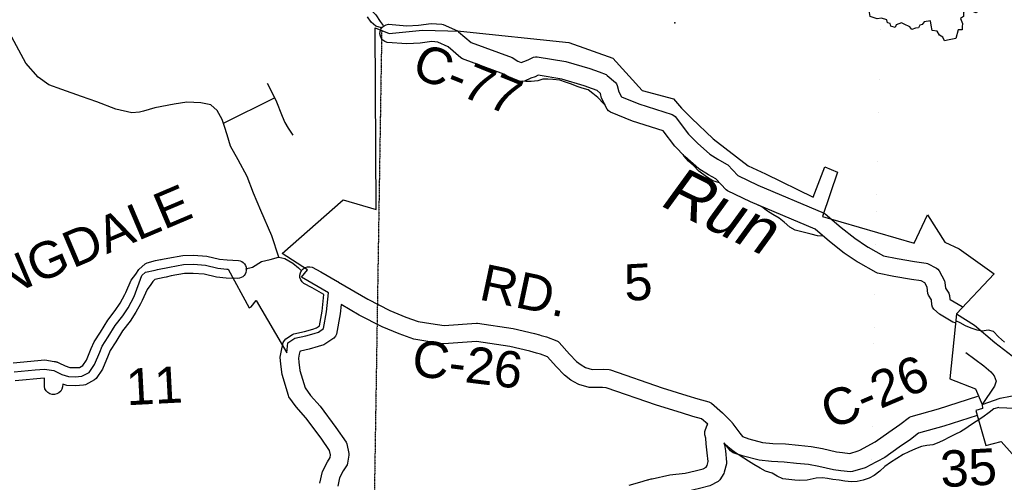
# Model space of a CAD drawing. Header units: feet. Extents: x -155 to 2562643, y -56 to 364810.
# Tile 62 of 121: x 2508509 to 2519323, y 253704 to 258786. Entities that reach past the tile are written whole.
import ezdxf
from ezdxf.enums import TextEntityAlignment as Align

# ---------------------------------------------------------------- set-up
doc = ezdxf.new("R2010")
doc.units = ezdxf.units.FT
doc.header["$MEASUREMENT"] = 0
for name, pattern in [('HIDDEN', [0.375, 0.25, -0.125]), ('HIDDEN2', [0.1875, 0.125, -0.0625]), ('water', [0])]:
    doc.linetypes.add(name, pattern=pattern)
for name, color, linetype in [('62', 7, 'Continuous'), ('COUNTY-RD', 7, 'Continuous'), ('CR-TEXT', 7, 'Continuous'), ('INCORPORATED', 3, 'Continuous'), ('RT-MKR', 7, 'Continuous'), ('SECTION', 8, 'HIDDEN2'), ('SECTION-TEXT', 8, 'Continuous'), ('STREET-RURAL', 14, 'Continuous'), ('STREET-URBAN', 15, 'Continuous'), ('TOWNSHIP', 9, 'HIDDEN'), ('WATER-TEXT', 1, 'Continuous'), ('WATERWAY', 14, 'water')]:
    doc.layers.add(name, color=color, linetype=linetype)
doc.styles.add('ARIAL', font='arial.ttf')

# ---------------------------------------------------------------- blocks, each defined once
blk = doc.blocks.new('SR3')
at = {"layer": '62', "color": 0, "linetype": 'Continuous'}
blk.add_line((-833.9, -543.3), (-794, 884.1), dxfattribs=at)
for points in [[(-794, 884.1), (-240.2, 893.4), (-248.8, 876.1), (-196.5, 872.5), (-141, 842), (-94.1, 822.7), (-36.7, 777.4), (-2.3, 777.9), (12.2, 815.1), (38.5, 786.4), (69.7, 781.2), (123.7, 712.9), (168.3, 698.1), (221.7, 721.5), (261.6, 725.4), (290.7, 748.5), (366.7, 768.3), (387.9, 756.5), (428.2, 758.8), (448.4, 767.6), (483.5, 759.8), (545.3, 811.7), (608.9, 872.9), (706.7, 930.6), (852.8, 985.3), (968.3, 1034.2), (985, 293.5)], [(985, 293.5), (967.9, 283.1), (941.4, 288), (923.5, 267.2), (945.6, 232.6), (956.1, 196), (946.8, 155.6), (955.9, 122.3), (949.7, 94.4), (933, 66.7), (927.3, 40.3), (913.1, 12.4), (914.3, -3.2), (900.8, -15.5), (903.2, -61.8), (896.4, -87.5), (898.7, -109.7), (876.8, -115.5), (881.8, -133.8), (867.9, -147.9), (870.9, -172.2), (855, -187.7), (870.4, -218.8), (858.1, -228.7), (847.8, -266.4), (819.7, -274.1), (763.4, -343.2), (743.5, -369.4), (721.2, -375.9), (708.9, -402.7), (681.4, -402.8), (639.8, -421.4), (612.9, -389.4), (565.8, -427.9), (560.3, -472.4), (500.8, -471), (503.1, -493.5), (489.8, -500.1), (477.7, -522.6), (484.7, -562.7), (456.8, -572.9), (460.2, -596.2), (478.1, -610.4), (486, -654.8), (456.4, -645.8), (432.1, -683.3), (407.1, -674.5), (415.3, -642.7), (373.1, -604.6), (333.2, -635.1), (312.4, -684), (312.1, -716.8), (282.4, -736.7), (301.5, -783.1), (298, -815.1), (298.6, -845.5), (261.4, -844.4), (238.9, -926.3)], [(238.9, -926.3), (174.2, -942), (129.4, -951.4), (113.6, -914.1), (81.5, -894.5), (60.6, -857), (14.5, -851.9), (3.6, -800.5), (-1.5, -758.7), (-64.5, -769), (-81.8, -794.5), (-104.1, -801.4), (-117.1, -827.1), (-147.6, -829.3), (-180.2, -841.4), (-201.6, -816.2), (-255.2, -790.9), (-279.2, -777.8), (-329.6, -798.1), (-340.3, -822.1), (-380.4, -811.5), (-389.7, -784.7), (-414, -776.7), (-419.4, -748.2), (-471.1, -733.1), (-510.8, -739.1), (-580.7, -716.3), (-585, -678.8), (-608.8, -633.3), (-621.2, -601.6), (-665.4, -577.4), (-674.4, -539.8), (-688.5, -540.9), (-701.4, -556.2), (-750.5, -563.2), (-770.1, -547.8), (-797.6, -521.6), (-833.9, -543.3)]]:
    blk.add_lwpolyline(points, dxfattribs=at)
at = {"layer": 'RT-MKR', "color": 0, "linetype": 'Continuous'}
blk.add_lwpolyline([(-794, 884.1), (-240.2, 893.4), (-248.8, 876.1), (-196.5, 872.5), (-141, 842), (-94.1, 822.7), (-36.7, 777.4), (-2.3, 777.9), (12.2, 815.1), (38.5, 786.4), (69.7, 781.2), (123.7, 712.9), (168.3, 698.1), (221.7, 721.5), (261.6, 725.4), (290.7, 748.5), (366.7, 768.3), (387.9, 756.5), (428.2, 758.8), (448.4, 767.6), (483.5, 759.8), (545.3, 811.7), (608.9, 872.9), (706.7, 930.6), (852.8, 985.3), (968.3, 1034.2), (985, 293.5), (985, 293.5), (967.9, 283.1), (941.4, 288), (923.5, 267.2), (945.6, 232.6), (956.1, 196), (946.8, 155.6), (955.9, 122.3), (949.7, 94.4), (933, 66.7), (927.3, 40.3), (913.1, 12.4), (914.3, -3.2), (900.8, -15.5), (903.2, -61.8), (896.4, -87.5), (898.7, -109.7), (876.8, -115.5), (881.8, -133.8), (867.9, -147.9), (870.9, -172.2), (855, -187.7), (870.4, -218.8), (858.1, -228.7), (847.8, -266.4), (819.7, -274.1), (763.4, -343.2), (743.5, -369.4), (721.2, -375.9), (708.9, -402.7), (681.4, -402.8), (639.8, -421.4), (612.9, -389.4), (565.8, -427.9), (560.3, -472.4), (500.8, -471), (503.1, -493.5), (489.8, -500.1), (477.7, -522.6), (484.7, -562.7), (456.8, -572.9), (460.2, -596.2), (478.1, -610.4), (486, -654.8), (456.4, -645.8), (432.1, -683.3), (407.1, -674.5), (415.3, -642.7), (373.1, -604.6), (333.2, -635.1), (312.4, -684), (312.1, -716.8), (282.4, -736.7), (301.5, -783.1), (298, -815.1), (298.6, -845.5), (261.4, -844.4), (238.9, -926.3), (238.9, -926.3), (174.2, -942), (129.4, -951.4), (113.6, -914.1), (81.5, -894.5), (60.6, -857), (14.5, -851.9), (3.6, -800.5), (-1.5, -758.7), (-64.5, -769), (-81.8, -794.5), (-104.1, -801.4), (-117.1, -827.1), (-147.6, -829.3), (-180.2, -841.4), (-201.6, -816.2), (-255.2, -790.9), (-279.2, -777.8), (-329.6, -798.1), (-340.3, -822.1), (-380.4, -811.5), (-389.7, -784.7), (-414, -776.7), (-419.4, -748.2), (-471.1, -733.1), (-510.8, -739.1), (-580.7, -716.3), (-585, -678.8), (-608.8, -633.3), (-621.2, -601.6), (-665.4, -577.4), (-674.4, -539.8), (-688.5, -540.9), (-701.4, -556.2), (-750.5, -563.2), (-770.1, -547.8), (-797.6, -521.6), (-833.9, -543.3), (-833.9, -543.3), (-794, 884.1)], close=True, dxfattribs=at)
at = {"layer": 'RT-MKR', "color": 0}
blk.add_point((63.2, 47.6), dxfattribs=at)

msp = doc.modelspace()

# ---------------------------------------------------------------- linework, layer by layer
at = {"layer": 'COUNTY-RD'}
for points in [[(2518785.46, 255454.81), (2518784.22, 255454.83), (2518758.87, 255461.96), (2518610.52, 255550.06), (2518548.87, 255604.84), (2518534.19, 255627.41), (2518526, 255653.04), (2518523.72, 255707.56), (2518491.42, 255757.97), (2518483.76, 255779.39), (2518475.66, 255848.3), (2518450.19, 255896.81), (2518410.65, 255916.49), (2518305.52, 255932.68), (2518108.49, 255964.71), (2517930.33, 256002.73), (2517916.01, 256008.17), (2517723.47, 256117.38), (2517708.46, 256127.21), (2517564.07, 256221.73), (2517403.54, 256348.04), (2517244.07, 256485.38), (2516535.35, 256785.49), (2516283.77, 256905.58), (2516268.78, 256916.52), (2516155.77, 257036.55), (2516074.46, 257081.28), (2515968.16, 257148.22), (2515816.09, 257284.35), (2515704.27, 257397.89), (2515575.49, 257566.23), (2515240.73, 257671.55), (2514997, 257770.83), (2514977.72, 257784.68), (2514962.22, 257802.67), (2514900.12, 257923.41), (2514887.93, 257973.98), (2514849.67, 258007.34), (2514800.66, 258027.46), (2514709.64, 258060.37), (2514461.6, 258130.78), (2514202.03, 258174.84), (2514170.01, 258159.43), (2514121.78, 258142.62), (2514052.79, 258110.31), (2514026.54, 258105.72), (2514000, 258108.16), (2513889.56, 258149.34), (2513827.32, 258188.5), (2513370.99, 258356.48), (2513355.33, 258365.74), (2513213.93, 258488.62), (2513102.87, 258539.4), (2513035.09, 258544.19), (2512907.77, 258527.29), (2512759.42, 258518.91), (2512545.5, 258536.06), (2512520.68, 258544.89), (2512499.01, 258559.83), (2512481.94, 258579.88), (2512470.64, 258603.66), (2512465.88, 258629.55), (2512467.98, 258655.8), (2512476.81, 258680.62), (2512491.75, 258702.29), (2512511.8, 258719.36), (2512535.58, 258730.66), (2512561.47, 258735.42), (2512761.78, 258719.37), (2512888.95, 258726.55), (2513028.92, 258745.13), (2513143.98, 258737), (2513161.39, 258732.56), (2513316.75, 258661.52), (2513328.82, 258653.75)], [(2513328.82, 258653.75), (2513465.82, 258534.69), (2513916.09, 258368.94), (2513978.68, 258329.56), (2514018.04, 258314.88), (2514046.26, 258328.1), (2514093.5, 258344.56), (2514153.3, 258373.34), (2514173.32, 258378.3), (2514193.93, 258379.08), (2514505.78, 258326.14), (2514771.02, 258250.85), (2514872.67, 258214.1), (2514948.51, 258182.96), (2514962.48, 258174.33), (2515051.17, 258097), (2515063.63, 258080.54), (2515072.46, 258061.89), (2515088.94, 257993.58), (2515117.72, 257937.61), (2515308.57, 257859.87), (2515675.49, 257744.43), (2515693.38, 257734.44), (2515708.88, 257721.03), (2515855.53, 257529.33), (2515954.17, 257429.17), (2516089, 257308.48), (2516176.03, 257253.67), (2516272.85, 257200.41), (2516285.22, 257190.82), (2516395.19, 257074.01), (2516617.47, 256967.91), (2517343.63, 256660.41), (2517356.83, 256652.21), (2517530.7, 256502.48), (2517680.9, 256384.29), (2517810.34, 256299.56), (2517827.71, 256288.19), (2517994.63, 256193.51)], [(2510001.49, 256138.77), (2510054.11, 256149.86), (2510054.13, 256149.87), (2510061.73, 256151.47), (2510076.65, 256154.62), (2510135.93, 256167.13), (2510299.02, 256196.9), (2510419.03, 256198.44), (2510565.98, 256189.34), (2510703.7, 256154.65), (2510789.27, 256146.82), (2510911.69, 256142.24), (2510930.85, 256137.68), (2510948.75, 256129.47), (2510964.71, 256117.92), (2510978.12, 256103.47), (2510988.44, 256086.7), (2510995.29, 256068.23), (2510998.41, 256048.78), (2510997.67, 256029.1), (2510993.11, 256009.94), (2510984.9, 255992.04), (2510973.35, 255976.08), (2510958.9, 255962.67), (2510942.13, 255952.35), (2510923.66, 255945.5), (2510904.21, 255942.38), (2510776.41, 255947.16), (2510669.95, 255956.91), (2510535.12, 255990.86), (2510414.12, 255998.36), (2510318.4, 255997.14), (2510174.53, 255970.87), (2510117.93, 255958.93), (2510095.41, 255954.18), (2510095.4, 255954.18), (2510045.93, 255943.75), (2509994.53, 255931.15), (2509971.58, 255910.28), (2509949.4, 255875.97), (2509908.9, 255821.6), (2509855.52, 255701.32), (2509836.62, 255666.29), (2509785.42, 255571.36), (2509721.98, 255473.26), (2509639.84, 255368.6), (2509564.04, 255247.43), (2509503.7, 255153.18), (2509480.15, 255097.26), (2509420.03, 254948.62), (2509348.13, 254844.92), (2509330.66, 254829.25), (2509231.47, 254775.39), (2509210.72, 254769.38), (2509120.75, 254763.35), (2509025.88, 254767.13), (2508981.39, 254781.37), (2508980.73, 254752.84), (2508973.34, 254727.58), (2508959.65, 254705.08), (2508940.61, 254686.89), (2508917.5, 254674.25), (2508891.92, 254668.02), (2508865.6, 254668.63), (2508840.34, 254676.02), (2508817.84, 254689.71), (2508799.65, 254708.75), (2508787.01, 254731.86), (2508780.78, 254757.44), (2508782.81, 254845.68), (2508777.27, 254846.57), (2508461.16, 254817.66)], [(2517994.63, 256193.51), (2518145.43, 256161.33), (2518336.8, 256130.22), (2518464.13, 256110.61), (2518478.89, 256105.92), (2518577.6, 256056.8), (2518594, 256043.8), (2518607.36, 256027.69), (2518665.62, 255916.73), (2518671.05, 255899.19), (2518678.38, 255836.9), (2518713.86, 255781.52), (2518721.86, 255756.19), (2518723.49, 255717.23), (2518729.08, 255712.26), (2518861, 255633.92), (2518867.53, 255627.23)], [(2508437.68, 255016.34), (2508784.11, 255048.03), (2508888.71, 255031.25), (2508889.82, 255031.34), (2508895, 255030.39), (2508900.25, 255030.27), (2508906.85, 255028.34), (2508913.63, 255027.25), (2508914.64, 255026.8), (2508915.73, 255026.6), (2508920.46, 255024.36), (2508925.51, 255022.88), (2508931.41, 255019.29), (2508937.67, 255016.49), (2508938.52, 255015.8), (2509008.05, 254982.84), (2509060.99, 254965.89), (2509118.04, 254963.61), (2509164.75, 254966.74), (2509204.01, 254988.06), (2509242.97, 255044.26), (2509295.28, 255173.59), (2509326.03, 255246.59), (2509395.04, 255354.39), (2509475.93, 255483.69), (2509559, 255589.54), (2509613.16, 255673.29), (2509664.23, 255767.98), (2509675.84, 255789.5), (2509735.16, 255923.15), (2509785.05, 255990.14), (2509817.76, 256040.71), (2509887.99, 256104.62), (2509910.08, 256116.38), (2510001.49, 256138.77)], [(2511804.42, 253694.94), (2511833.28, 253824.6), (2511889.98, 253930.08), (2511918.38, 253976.33), (2511923.25, 254006.18), (2511912.6, 254054.2), (2511818.99, 254189.5), (2511651.66, 254413.26), (2511545.6, 254534.9), (2511466.86, 254644.74), (2511459.59, 254659.49), (2511390.23, 254888.81), (2511375.58, 255001.51), (2511369.59, 255077.28), (2511383.69, 255152.88), (2511404.24, 255239.98), (2511416.19, 255262.6), (2511433.45, 255281.48), (2511505.07, 255327.99), (2511521.29, 255334.85), (2511638.58, 255361.64), (2511728.43, 255387.8), (2511767.11, 255399.83), (2511801.38, 255423.1), (2511830.59, 255583.09), (2511850.16, 255766.01), (2511721.03, 255841.77), (2511629.36, 255889.04), (2511609.89, 255906.74), (2511595.65, 255928.91), (2511587.64, 255953.98), (2511586.39, 255980.29), (2511591.99, 256006.02), (2511604.06, 256029.42), (2511621.76, 256048.89), (2511643.93, 256063.13), (2511669, 256071.14), (2511695.31, 256072.39), (2511721.04, 256066.79), (2511817.53, 256017.03), (2512000.06, 255909.95), (2512004.75, 255908.14), (2512011.06, 255903.54), (2512334.47, 255717.21), (2512574.24, 255593)], [(2515202.97, 253671.78), (2515319.15, 253707.01), (2515404.46, 253729.76), (2515411.9, 253732.82), (2515419.76, 253733.84), (2515432.79, 253737.31), (2515434.78, 253738.34), (2515445.51, 253740.7), (2515455.08, 253743.25), (2515457.29, 253743.29), (2515651.08, 253785.9), (2515817.18, 253803.92), (2515928.77, 253831.99), (2516015.9, 253852.39), (2516048.79, 253870.4), (2516059.62, 253887.47), (2516070.53, 253931.29), (2516061.03, 254026.25), (2516047.45, 254125.13), (2516044.85, 254187.2), (2516034.71, 254225.84), (2516033.42, 254244.69), (2516035.68, 254263.43), (2516055.46, 254325.57), (2516065.71, 254342.82), (2515998.38, 254402.66), (2515900.74, 254427.88), (2515778.51, 254467.01), (2515502.44, 254550.05), (2514951.78, 254743.29), (2514911.38, 254745.56), (2514777.54, 254743.85), (2514762.75, 254745.88), (2514651.91, 254778.35), (2514641.48, 254782.74), (2514563.49, 254826.46), (2514491.64, 254882.63), (2514402.1, 254974.46), (2514307.59, 255082.25), (2514230.22, 255110.97), (2514184.72, 255124.32), (2514112.28, 255145.57), (2513892.3, 255195.31), (2513524.89, 255252.22), (2513167.22, 255223.96), (2513155.14, 255224.47), (2512991.61, 255251.38), (2512836.23, 255274.95), (2512676.09, 255333.39), (2512489.42, 255411.7), (2512238.5, 255541.69), (2512039.56, 255656.3), (2512028.67, 255554.46), (2511988.21, 255332.85), (2511976.75, 255308.83), (2511959.42, 255288.66), (2511861.06, 255221.88), (2511847.76, 255215.47), (2511786.1, 255196.28), (2511688.85, 255167.97), (2511591.71, 255145.78), (2511586.75, 255142.56), (2511579.43, 255111.55), (2511571.05, 255066.64), (2511574.56, 255022.3), (2511586.43, 254930.94), (2511643.85, 254741.11), (2511702.6, 254659.16), (2511807.34, 254539.04), (2511981.37, 254306.32), (2512093.74, 254143.89), (2512101.51, 254126.1), (2512124.73, 254021.42), (2512125.27, 254002.37), (2512111.03, 253915.07), (2512104.22, 253896.77), (2512063.42, 253830.32), (2512022.5, 253754.21), (2512002.16, 253662.83)], [(2512574.24, 255593), (2512749.09, 255519.65), (2512886, 255469.69), (2513022.84, 255448.93), (2513169.63, 255424.78), (2513526.59, 255452.98), (2513538.22, 255452.54), (2513929.7, 255391.91), (2514162.53, 255339.25), (2514219.38, 255322.58), (2514219.39, 255322.58), (2514235.18, 255317.95), (2514293.24, 255300.91), (2514408.66, 255258.07), (2514423.03, 255249.83), (2514435.83, 255239.35), (2514549, 255110.29), (2514625.43, 255031.91), (2514674.63, 254993.44), (2514724.46, 254965.51), (2514797.43, 254944.12), (2514915.72, 254945.64), (2514984.17, 254941.79), (2514998, 254939.03), (2515564.38, 254740.27), (2515837.8, 254658.03), (2515956.28, 254620.1), (2516079.45, 254588.28), (2516093.96, 254581.96), (2516107.29, 254573.44), (2516226.49, 254467.5), (2516321.32, 254372.84), (2516326.83, 254368.55), (2516327.46, 254367.72), (2516328.28, 254367.05), (2516331.3, 254362.88), (2516333.62, 254360.56), (2516337.36, 254354.62), (2516342.71, 254347.54), (2516343.1, 254346.58), (2516418.09, 254242.99), (2516447.36, 254206.04), (2516516.5, 254182.07), (2516665.45, 254143.03), (2516780.92, 254131.66), (2516921.09, 254125.43), (2517061.38, 254110.94), (2517201.66, 254098.27), (2517327.13, 254074.35), (2517478.9, 254037.38), (2517546.34, 254030.94), (2517626.96, 254022.28), (2517717.74, 254049.34), (2517735.68, 254058.8), (2517905.68, 254148.48), (2518053.4, 254253.25), (2518176.65, 254337.94), (2518283.08, 254419.61), (2518300.2, 254428.17), (2518600.5, 254512.21), (2519033.42, 254648.91)], [(2519025.8, 254436.77), (2518657.57, 254320.49), (2518381.92, 254243.35), (2518294.24, 254176.08), (2518167.89, 254089.25), (2518010.65, 253977.73), (2517840.97, 253888.22), (2517817.71, 253875.95), (2517817.7, 253875.95), (2517793.67, 253863.28), (2517655.31, 253822.04), (2517635.48, 253820.22), (2517526.15, 253831.96), (2517445.55, 253839.66), (2517284.71, 253878.83), (2517173.87, 253899.97), (2517042.12, 253911.86), (2516906.36, 253925.89), (2516766.66, 253932.1), (2516630.07, 253945.55), (2516458.3, 253990.57), (2516345.36, 254029.72), (2516328.93, 254039.19), (2516314.57, 254051.58), (2516258.63, 254122.19), (2516247.64, 254137.37), (2516259.67, 254049.83), (2516272.12, 253925.36)], [(2516272.12, 253925.36), (2516270.88, 253908.17), (2516247.83, 253815.62), (2516241.5, 253800.83), (2516197.09, 253730.8), (2516178.57, 253713.43), (2516088.02, 253663.87), (2515975.96, 253637.63), (2515852.52, 253606.58), (2515683.44, 253588.24), (2515575.15, 253564.43)]]:
    msp.add_lwpolyline(points, dxfattribs=at)
at = {"layer": 'INCORPORATED'}
msp.add_lwpolyline([(2508449.42, 254917), (2508678.92, 254937.98), (2508780.69, 254947.3), (2508884.79, 254930.6), (2508884.79, 254930.6), (2508971.22, 254889.63), (2509043.43, 254866.51), (2509119.39, 254863.48), (2509193.25, 254868.43), (2509272.63, 254911.53), (2509331.5, 254996.44), (2509387.71, 255135.42), (2509414.87, 255199.89), (2509479.54, 255300.91), (2509557.89, 255426.15), (2509640.49, 255531.4), (2509699.29, 255622.32), (2509765.68, 255745.41), (2509765.68, 255745.41), (2509849.61, 255976.07), (2509849.61, 255976.07), (2509891.79, 256012.75), (2509996.69, 256034.64), (2509996.69, 256034.64), (2510023.71, 256041.26), (2510155.23, 256069), (2510308.71, 256097.02), (2510416.58, 256098.4), (2510550.55, 256090.1), (2510686.83, 256055.78), (2510782.84, 256046.99), (2510800.24, 256046.26), (2510800.24, 256046.26), (2511030.97, 255619.1), (2511030.97, 255619.1), (2511051.21, 255630.03), (2511051.21, 255630.03), (2511107.4, 255700.34), (2511107.4, 255700.34), (2511442.7, 255125.62), (2511442.7, 255125.62), (2511454.57, 255235.58), (2511532.35, 255286.09), (2511651.14, 255313.22), (2511742.85, 255339.92), (2511789.06, 255354.3), (2511846.81, 255393.51), (2511880.11, 255575.9), (2511902.37, 255786), (2511902.37, 255786), (2511605.75, 255958.46), (2511605.75, 255958.46), (2511669.35, 256039.7), (2511669.35, 256039.7), (2511393.44, 256218.36), (2511393.44, 256218.36), (2512063.12, 256805.34), (2512424.02, 256700.33), (2512424.02, 256700.33), (2512413.71, 258695.89), (2512566.61, 258634.69), (2512934.75, 258669.24), (2513349.28, 258659.9), (2514541.29, 258534.26), (2515021.97, 258362.14), (2515345.09, 258009.44), (2515689.69, 257916.05), (2515689.69, 257916.05), (2515776.38, 257811.98), (2515889.22, 257702.57), (2516125.05, 257478), (2516510.81, 257181.07), (2516701.14, 257093.72), (2517224.05, 256834.44), (2517351.67, 257170.71), (2517491.29, 257110.14), (2517325.47, 256622.44), (2517325.47, 256622.44), (2518333.52, 256331.57), (2518477.79, 256642.2), (2518669.49, 256342.26), (2518827.47, 256268.12), (2519212.67, 255993.24), (2518798.62, 255554.66), (2518723.42, 254839.27), (2518723.42, 254839.27), (2519006.37, 254730.24), (2519078.79, 254558.37), (2519081.83, 254515.56), (2519010.34, 254493.65), (2519120.15, 254107.36), (2519287.15, 254151.79), (2519711.31, 253681.35)], dxfattribs=at)
msp.add_point((2515706.13, 258749.36), dxfattribs=at)
at = {"layer": 'SECTION'}
msp.add_lwpolyline([(2512484.97, 258667.37), (2512089.73, 233732.02)], dxfattribs=at)
at = {"layer": 'STREET-RURAL'}
msp.add_lwpolyline([(2511355.62, 256175.42), (2511420.75, 256161.37), (2511507.27, 256112.39), (2511569.87, 256059.09), (2511598.84, 256032.48)], dxfattribs=at)
at = {"layer": 'STREET-URBAN'}
for points in [[(2511695.97, 259238.68), (2511809.68, 259252.16), (2511899.82, 259233.28), (2511984.24, 259192.28), (2512058.51, 259165.18), (2512160.86, 259128.42), (2512260.34, 259001.46), (2512422.23, 258837.22), (2512467.08, 258765.66), (2512501.44, 258720.44)], [(2511355.62, 256175.42), (2511279.76, 256412.04), (2511158.4, 256691.01), (2511078.11, 256880.34), (2511007.89, 257063.78), (2510907.73, 257244.84), (2510825.92, 257396.08), (2510786.39, 257521.81), (2510757.3, 257611.61), (2510734.35, 257689.46), (2510677.17, 257788.91), (2510608.45, 257852.15), (2510498.33, 257870.78), (2510346.36, 257880.85), (2510206.78, 257859.03), (2509991.54, 257816.19), (2509868.12, 257780.54), (2509826.32, 257767.98), (2509742.49, 257760.9), (2509564.16, 257802.69), (2509355.38, 257882.17), (2509186.81, 257942.13), (2508972.06, 258019.52), (2508829.58, 258069.79), (2508710.65, 258154.43), (2508574.88, 258306.98), (2508423.46, 258593.58)], [(2511226.83, 258086.69), (2511322.11, 257902.2), (2511393.29, 257725.27), (2511422.5, 257657.71), (2511457.63, 257594.28), (2511508.98, 257517.12)], [(2510746.23, 257649.15), (2511308.56, 257928.44)], [(2510990.52, 256048.14), (2511066.28, 256068.66), (2511165.43, 256128.04), (2511259.04, 256151.28), (2511350.63, 256176.5), (2511355.62, 256175.42)], [(2518798.62, 255554.66), (2518993.99, 255428.93), (2519218.12, 255239.44), (2519458.17, 255056.17), (2519710.52, 254847), (2519873.8, 254730.87), (2519971.21, 254609.89), (2520100.71, 254479.3)], [(2518901.07, 255129.16), (2519099.39, 254984.68), (2519174.5, 254918), (2519211.24, 254874.63), (2519232.32, 254814.93), (2519215.42, 254758.52), (2519078.79, 254558.37)], [(2519078.79, 254558.37), (2519277.7, 254629.05), (2519389.31, 254650.52), (2519477.03, 254665.67), (2519542.9, 254670.52), (2519612.82, 254671.42), (2519713.1, 254640.65), (2519867.76, 254574.5), (2520100.71, 254479.3)]]:
    msp.add_lwpolyline(points, dxfattribs=at)
at = {"layer": 'TOWNSHIP', "const_width": 0.03, "flags": 128}
msp.add_lwpolyline([(2517424.08, 232101.54), (2518073.53, 264331.67)], dxfattribs=at)
at = {"layer": 'WATERWAY'}
for points in [[(2512483.27, 258695.47), (2512420.8, 258714.91), (2512369.71, 258760.06), (2512330.39, 258817.49)], [(2514937.69, 257852.07), (2514926.03, 257860.37), (2514860.4, 257929.32), (2514860.4, 257929.32), (2514805.25, 257976.39), (2514752.32, 258013.46), (2514687.7, 258034.23), (2514631.18, 258051.15), (2514568.48, 258075.98), (2514503.81, 258098.76), (2514441.19, 258119.57), (2514364.79, 258128.05), (2514308.52, 258132.93), (2514254.38, 258131.82), (2514200.58, 258114.66), (2514126.52, 258107.12), (2514068.37, 258105.93), (2514031.55, 258109.64)], [(2516196.56, 256994.03), (2516193.81, 256994.63), (2516121.13, 257017.25), (2516054.04, 257060.06), (2515966.52, 257120.52), (2515908.99, 257185.62), (2515853.85, 257232.69), (2515806.6, 257285.94), (2515795.13, 257305.99)], [(2517332.15, 256407.49), (2517329.41, 256407.34), (2517271.14, 256412.17), (2517202.54, 256430.85), (2517144.06, 256445.72), (2517083.61, 256458.55), (2517027.09, 256475.47), (2516968.23, 256508.4), (2516906.95, 256561.37), (2516851.85, 256606.44), (2516780.83, 256645.15), (2516721.84, 256684.11), (2516660.73, 256729.05), (2516603.97, 256755.05)], [(2519323.52, 255245.16), (2519260.15, 255302.1), (2519204.8, 255359.21), (2519148.32, 255374.12), (2519076.3, 255364.62), (2519023.92, 255375.6), (2518957.29, 255396.33), (2518896.59, 255421.19), (2518839.74, 255454.17), (2518790.25, 255478.01)], [(2519262.33, 254524.99), (2519206.48, 254509.79), (2519155.15, 254470.59), (2519086.02, 254418.98), (2519014.75, 254373.34), (2518951.43, 254331.89), (2518900.01, 254296.7), (2518840.61, 254259.34), (2518787.02, 254232.14), (2518715.55, 254196.54), (2518657.98, 254167.25), (2518604.35, 254142.06), (2518538.68, 254116.62), (2518472.68, 254107.24), (2518412.7, 254097.99), (2518349.04, 254072.59), (2518275.52, 254038.96), (2518213.95, 254009.59), (2518142.69, 253963.95), (2518071.38, 253920.33), (2518012.11, 253876.95), (2517957.01, 253825.62), (2517893.81, 253778.14), (2517838.26, 253748.89), (2517774.47, 253729.52), (2517708.64, 253712.11), (2517646.48, 253710.84), (2517570.16, 253715.31), (2517507.75, 253726.08), (2517441.33, 253736.77), (2517380.93, 253747.59), (2517324.66, 253752.47), (2517256.53, 253749.07), (2517158.7, 253726.99), (2517076.53, 253723.3), (2517022.26, 253728.22), (2516957.93, 253734.94), (2516891.56, 253743.63), (2516826.81, 253770.42), (2516771.96, 253803.44), (2516699.23, 253828.06), (2516640.41, 253858.99), (2516571.36, 253899.75), (2516512.41, 253936.7), (2516461.61, 253967.8), (2516410.77, 254000.9), (2516357.8, 254039.98), (2516306.88, 254077.09), (2516255.87, 254118.22), (2516243.63, 254128.01)], [(2519262.33, 254524.99), (2519613.69, 254511.11), (2520263.77, 254310.48), (2520644.07, 254350.37), (2522046.42, 254319.77), (2523016.77, 254128.43), (2523782.12, 254073.76), (2524202.82, 254077.97)]]:
    msp.add_lwpolyline(points, dxfattribs=at)

# ---------------------------------------------------------------- block references
at = {"layer": 'RT-MKR', "xscale": 1.150001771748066, "yscale": 1.150001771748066}
msp.add_blockref('SR3', (2518515.81, 259645.97), dxfattribs=at)

# ---------------------------------------------------------------- texts
at = {"layer": 'CR-TEXT', "style": 'ARIAL'}
for s, rotation, p in [('C-77', 338, (2512749.23, 258061.96)), ('BLOOMINGDALE', 23, (2506367.23, 254763.51)), ('RD.', 348, (2513516.63, 255597.21)), ('C-26', 353, (2512788.34, 254758.09)), ('C-26', 23, (2517464.13, 254167.06))]:
    msp.add_text(s, height=400, rotation=rotation, dxfattribs=at).set_placement(p, align=Align.BOTTOM_LEFT)
at = {"layer": 'SECTION-TEXT', "style": 'ARIAL'}
for s, p in [('5', (2515318.9, 255584.68)), ('11', (2510003.26, 254446.32)), ('35', (2518946.63, 253545.42))]:
    msp.add_text(s, height=400, rotation=3, dxfattribs=at).set_placement(p, align=Align.BOTTOM_CENTER)
at = {"layer": 'WATER-TEXT', "style": 'ARIAL', "oblique": 10}
msp.add_text('Run', height=500, rotation=334, dxfattribs=at).set_placement((2516028.75, 256338.77), align=Align.BOTTOM_CENTER)

doc.saveas('drawing.dxf')
